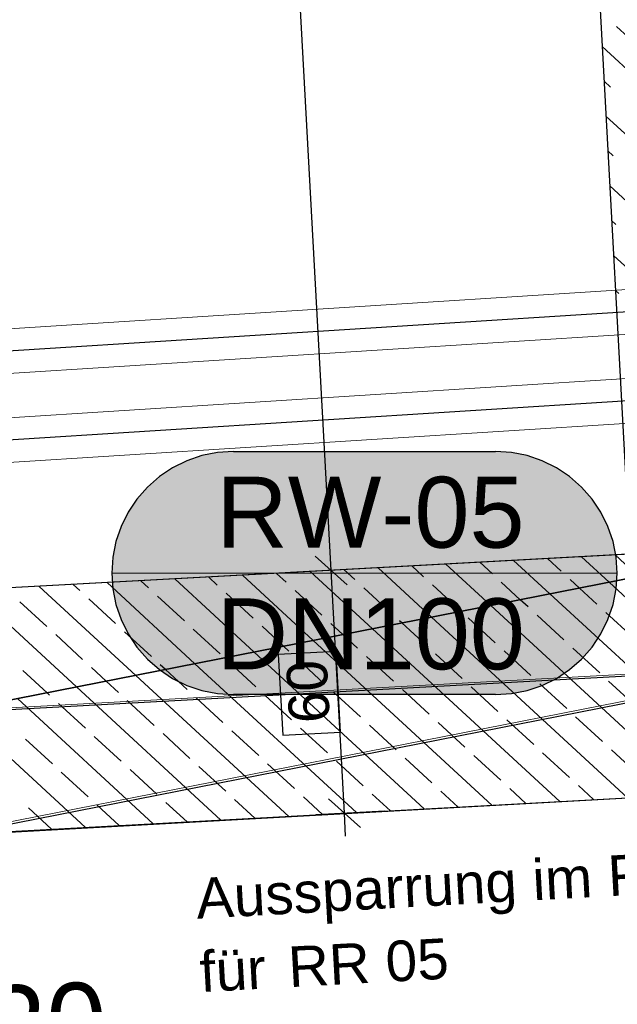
# Model space of a CAD drawing. Extents: x -779 to 790, y -208 to 633.
# Tile 102 of 232: x 125 to 155, y -78 to -30. Entities that reach past the tile are written whole.
import ezdxf
from ezdxf.lldxf.tags import DXFTag

# ---------------------------------------------------------------- set-up
doc = ezdxf.new("R2010")
doc.units = 0
doc.layers.get('0').update_dxf_attribs({"lineweight": 25})
for name, color, linetype, lineweight, true_color in [('01 Allgemein Bemaßung', 7, 'Continuous', 25, 0x848484), ('01AFU Allgemein Bemaßung-A07F5V4RWF', 7, 'Continuous', 25, 0x848484), ('02 Raster Gebäude-A07F5V4QWF', 7, 'Continuous', 25, 0x848484), ('20 Bodenplatte-A07F5V4PWF', 7, 'Continuous', 25, 0x848484), ('20 Fundament-A07F5V4OWF', 7, 'Continuous', 25, 0x848484), ('60 Höhen Außen (Bestand - bleibt)', 9, 'Continuous', 18, 0x808080), ('ELT Leerrohre', 1, 'Continuous', 35, 0xff0000), ('S_Mass', 150, 'Continuous', 25, 0x007fff)]:
    doc.layers.add(name, color=color, linetype=linetype, lineweight=lineweight, true_color=true_color)
doc.layers.add('02 Raster Gebäude-A07F5V53WF', color=7, linetype='Continuous', lineweight=13)
doc.styles.get("Standard").update_dxf_attribs({"font": 'arial.ttf'})
tags = doc.linetypes.add('Raster-A07F5V4TWF', pattern=[0.2, 0.1, -0.05, 0, -0.05]).pattern_tags.tags
tags[10:11] = [DXFTag(74, 4), DXFTag(75, 0), DXFTag(340, '0'), DXFTag(46, 1.0), DXFTag(50, 0.0), DXFTag(44, 0.0), DXFTag(45, 0.0)]
tags[8:9] = [DXFTag(74, 4), DXFTag(75, 0), DXFTag(340, '0'), DXFTag(46, 1.0), DXFTag(50, 0.0), DXFTag(44, 0.0), DXFTag(45, 0.0)]
tags[6:7] = [DXFTag(74, 4), DXFTag(75, 0), DXFTag(340, '0'), DXFTag(46, 1.0), DXFTag(50, 0.0), DXFTag(44, 0.0), DXFTag(45, 0.0)]
tags[4:5] = [DXFTag(74, 4), DXFTag(75, 0), DXFTag(340, '0'), DXFTag(46, 1.0), DXFTag(50, 0.0), DXFTag(44, 0.0), DXFTag(45, 0.0)]
tags = doc.linetypes.add('Raster-A07F5V57WF', pattern=[0.2, 0.1, -0.05, 0, -0.05]).pattern_tags.tags
tags[10:11] = [DXFTag(74, 4), DXFTag(75, 0), DXFTag(340, '0'), DXFTag(46, 1.0), DXFTag(50, 0.0), DXFTag(44, 0.0), DXFTag(45, 0.0)]
tags[8:9] = [DXFTag(74, 4), DXFTag(75, 0), DXFTag(340, '0'), DXFTag(46, 1.0), DXFTag(50, 0.0), DXFTag(44, 0.0), DXFTag(45, 0.0)]
tags[6:7] = [DXFTag(74, 4), DXFTag(75, 0), DXFTag(340, '0'), DXFTag(46, 1.0), DXFTag(50, 0.0), DXFTag(44, 0.0), DXFTag(45, 0.0)]
tags[4:5] = [DXFTag(74, 4), DXFTag(75, 0), DXFTag(340, '0'), DXFTag(46, 1.0), DXFTag(50, 0.0), DXFTag(44, 0.0), DXFTag(45, 0.0)]
tags = doc.linetypes.add('STRICHPUNKT2', pattern=[12.7, 6.35, -3.175, 0, -3.175]).pattern_tags.tags
tags[10:11] = [DXFTag(74, 4), DXFTag(75, 0), DXFTag(340, '0'), DXFTag(46, 0.0), DXFTag(50, 0.0), DXFTag(44, 0.0), DXFTag(45, 0.0)]
tags[8:9] = [DXFTag(74, 4), DXFTag(75, 0), DXFTag(340, '0'), DXFTag(46, 0.0), DXFTag(50, 0.0), DXFTag(44, 0.0), DXFTag(45, 0.0)]
tags[6:7] = [DXFTag(74, 4), DXFTag(75, 0), DXFTag(340, '0'), DXFTag(46, 0.0), DXFTag(50, 0.0), DXFTag(44, 0.0), DXFTag(45, 0.0)]
tags[4:5] = [DXFTag(74, 4), DXFTag(75, 0), DXFTag(340, '0'), DXFTag(46, 0.0), DXFTag(50, 0.0), DXFTag(44, 0.0), DXFTag(45, 0.0)]
tags = doc.linetypes.add('Wipeout_Contour-A07F5V4SWF', pattern=[1, 0, -1]).pattern_tags.tags
tags[6:7] = [DXFTag(74, 4), DXFTag(75, 0), DXFTag(340, '0'), DXFTag(46, 1.0), DXFTag(50, 0.0), DXFTag(44, 0.0), DXFTag(45, 0.0)]
tags[4:5] = [DXFTag(74, 4), DXFTag(75, 0), DXFTag(340, '0'), DXFTag(46, 1.0), DXFTag(50, 0.0), DXFTag(44, 0.0), DXFTag(45, 0.0)]

# ---------------------------------------------------------------- blocks, each defined once
blk = doc.blocks.new('Referenz-A07F5V4VWF', base_point=(-401.415, -176.34))
at = {"color": 0, "linetype": 'ByBlock', "lineweight": -2, "ltscale": 12.5}
for p, q in [((144.554, 142.36), (155.401, -55.879)), ((163.756, -55.421), (6.2, -64.044)), ((79.163, -72.071), (163.756, -55.421)), ((163.756, -55.421), (79.163, -72.071)), ((6.861, -76.114), (165.252, -67.359)), ((79.163, -72.071), (158.051, -67.753))]:
    blk.add_line(p, q, dxfattribs=at)
at = {"layer": '01AFU Allgemein Bemaßung-A07F5V4RWF', "color": 0, "lineweight": -2}
for p, q in [((140.663, -56.686), (130.778, 123.973)), ((139.873, -55.978), (141.453, -57.394)), ((142.067, -56.609), (138.666, -56.795)), ((141.319, -68.669), (140.663, -56.686)), ((140.529, -67.961), (142.109, -69.377)), ((143.316, -68.559), (139.914, -68.745)), ((141.38, -69.792), (141.319, -68.669))]:
    blk.add_line(p, q, dxfattribs=at)
at = {"layer": '01AFU Allgemein Bemaßung-A07F5V4RWF', "color": 0, "linetype": 'Wipeout_Contour-A07F5V4SWF', "lineweight": -2, "ltscale": 1.625}
for p, q in [((140.91, -60.685), (138.057, -60.841)), ((141.128, -64.666), (140.91, -60.685)), ((138.057, -60.841), (138.275, -64.822)), ((138.275, -64.822), (141.128, -64.666))]:
    blk.add_line(p, q, dxfattribs=at)
at = {"layer": '02 Raster Gebäude-A07F5V4QWF', "color": 0, "linetype": 'Raster-A07F5V4TWF', "lineweight": -2, "ltscale": 187.5}
for p, q in [((7.744, -92.243), (440.093, -7.15)), ((435.203, -46.58), (6.528, -70.036))]:
    blk.add_line(p, q, dxfattribs=at)
at = {"layer": '20 Bodenplatte-A07F5V4PWF', "color": 0, "lineweight": -2}
blk.add_line((6.861, -76.114), (165.252, -67.359), dxfattribs=at)
at = {"layer": '20 Fundament-A07F5V4OWF', "color": 0, "lineweight": -2}
for p, q in [((145.516, 124.78), (155.401, -55.879)), ((156.066, -31.078), (154.743, -29.858)), ((164.579, -40.561), (154.031, -30.834)), ((154.439, -32.843), (154.125, -32.553)), ((164.767, -43.999), (154.219, -34.272)), ((154.576, -36.235), (154.313, -35.992)), ((164.955, -47.438), (154.407, -37.711)), ((154.714, -39.626), (154.501, -39.43)), ((165.144, -50.877), (154.595, -41.15)), ((154.851, -43.018), (154.689, -42.869)), ((155.401, -55.879), (95.487, -59.158)), ((148.617, -56.86), (147.993, -56.284)), ((151.453, -57.843), (149.664, -56.193)), ((152.009, -56.723), (151.335, -56.101)), ((154.371, -57.268), (153.006, -56.01)), ((155.401, -56.585), (154.677, -55.918)), ((138.442, -57.272), (137.965, -56.833)), ((142.699, -59.566), (139.637, -56.741)), ((141.834, -57.135), (141.308, -56.65)), ((145.617, -58.991), (142.979, -56.558)), ((145.225, -56.997), (144.65, -56.467)), ((148.535, -58.417), (146.321, -56.376)), ((133.945, -61.289), (129.609, -57.29)), ((131.658, -57.547), (131.28, -57.199)), ((136.863, -60.714), (132.952, -57.107)), ((135.05, -57.41), (134.623, -57.016)), ((139.781, -60.14), (136.294, -56.924)), ((149.994, -58.13), (149.058, -57.267)), ((152.912, -57.556), (152.45, -57.129)), ((161.722, -64.046), (154.371, -57.268)), ((128.109, -62.437), (122.924, -57.656)), ((131.027, -61.863), (126.267, -57.473)), ((128.267, -57.685), (127.938, -57.382)), ((140.207, -58.899), (138.883, -57.679)), ((143.598, -58.762), (142.275, -57.542)), ((146.99, -58.625), (145.667, -57.404)), ((153.774, -58.35), (152.912, -57.556)), ((126.639, -59.449), (125.316, -58.229)), ((130.031, -59.312), (128.708, -58.091)), ((133.423, -59.174), (132.1, -57.954)), ((136.815, -59.037), (135.491, -57.817)), ((150.382, -58.487), (149.994, -58.13)), ((158.379, -64.229), (151.453, -57.843)), ((158.019, -67.162), (148.535, -58.417)), ((155.538, -59.977), (154.215, -58.757)), ((144.158, -59.278), (144.039, -59.169)), ((155.283, -67.905), (145.617, -58.991)), ((148.755, -60.252), (147.431, -59.031)), ((152.146, -60.114), (150.823, -58.894)), ((131.796, -60.939), (130.472, -59.719)), ((135.188, -60.801), (133.864, -59.581)), ((138.322, -60.427), (137.256, -59.444)), ((141.24, -59.853), (140.648, -59.306)), ((151.941, -68.087), (142.699, -59.566)), ((145.363, -60.389), (144.158, -59.278)), ((128.404, -61.076), (127.081, -59.856)), ((148.598, -68.27), (139.781, -60.14)), ((141.971, -60.527), (141.24, -59.853)), ((145.256, -68.453), (136.863, -60.714)), ((138.579, -60.664), (138.322, -60.427)), ((150.519, -61.879), (149.196, -60.659)), ((153.911, -61.742), (152.588, -60.521)), ((140.344, -62.291), (139.02, -61.071)), ((143.736, -62.154), (142.412, -60.933)), ((147.127, -62.016), (145.804, -60.796)), ((126.65, -62.724), (125.453, -61.621)), ((129.568, -62.15), (128.845, -61.483)), ((132.486, -61.576), (132.237, -61.346)), ((133.56, -62.566), (132.486, -61.576)), ((141.914, -68.636), (133.945, -61.289)), ((136.952, -62.429), (135.629, -61.208)), ((130.169, -62.703), (129.568, -62.15)), ((138.571, -68.819), (131.027, -61.863)), ((155.676, -63.369), (154.352, -62.148)), ((135.229, -69.002), (128.109, -62.437)), ((145.5, -63.781), (144.177, -62.561)), ((148.892, -63.644), (147.569, -62.423)), ((152.284, -63.506), (150.96, -62.286)), ((131.886, -69.185), (125.191, -63.011)), ((126.777, -62.841), (126.65, -62.724)), ((131.933, -64.331), (130.61, -63.11)), ((135.325, -64.193), (134.002, -62.973)), ((138.717, -64.056), (137.393, -62.835)), ((142.109, -63.918), (140.785, -62.698)), ((128.544, -69.368), (122.273, -63.586)), ((128.541, -64.468), (127.218, -63.248)), ((150.657, -65.271), (149.333, -64.05)), ((154.048, -65.133), (152.725, -63.913)), ((137.09, -65.82), (135.766, -64.6)), ((140.481, -65.683), (139.158, -64.463)), ((143.873, -65.546), (142.55, -64.325)), ((147.265, -65.408), (145.941, -64.188)), ((126.914, -66.233), (125.591, -65.012)), ((130.306, -66.095), (128.983, -64.875)), ((133.698, -65.958), (132.374, -64.737)), ((155.813, -66.761), (154.49, -65.54)), ((145.638, -67.173), (144.314, -65.952)), ((149.029, -67.035), (147.706, -65.815)), ((152.421, -66.898), (151.098, -65.678)), ((132.071, -67.722), (130.747, -66.502)), ((135.462, -67.585), (134.139, -66.365)), ((138.854, -67.448), (137.531, -66.227)), ((142.246, -67.31), (140.922, -66.09)), ((128.679, -67.86), (127.355, -66.639)), ((150.27, -68.179), (149.471, -67.442)), ((153.612, -67.996), (152.862, -67.305)), ((21.368, -75.234), (158.051, -67.753)), ((136.9, -68.911), (135.904, -67.992)), ((140.242, -68.728), (139.295, -67.854)), ((143.585, -68.545), (142.687, -67.717)), ((146.927, -68.362), (146.079, -67.58)), ((126.873, -69.459), (125.728, -68.404)), ((130.215, -69.277), (129.12, -68.267)), ((133.558, -69.094), (132.512, -68.129))]:
    blk.add_line(p, q, dxfattribs=at)
at = {"layer": '01 Allgemein Bemaßung', "color": 0, "linetype": 'ByBlock', "lineweight": -2, "ltscale": 0.21125, "char_height": 2.00026, "attachment_point": 1, "rotation": 3.132}
for s, insert in [('{\\fArial;Aussparrung im Fundament}', (133.943, -71.875)), ('{\\fArial;für}', (134.13, -75.492)), ('{\\fArial;RR 05}', (138.491, -75.253))]:
    blk.add_mtext(s, dxfattribs=dict(at, insert=insert))
at = {"layer": '01AFU Allgemein Bemaßung-A07F5V4RWF', "color": 0, "linetype": 'ByBlock', "lineweight": -2, "ltscale": 1.625, "insert": (138.608, -64.271), "char_height": 2.00026, "attachment_point": 1, "rotation": 93.132}
blk.add_mtext('{\\fArial;60}', dxfattribs=at)
blk = doc.blocks.new('Referenz-A07F5V59WF', base_point=(-759.499, -206.186))
at = {"layer": '02 Raster Gebäude-A07F5V53WF', "color": 0, "linetype": 'Raster-A07F5V57WF', "ltscale": 117.000008}
for p, q in [((-277.716, -148.324), (439.987, -7.059)), ((435.098, -46.482), (-278.836, -85.556))]:
    blk.add_line(p, q, dxfattribs=at)
at = {"layer": '60 Höhen Außen (Bestand - bleibt)', "color": 0, "linetype": 'Continuous', "ltscale": 162.000017, "insert": (113.021, -77.641), "char_height": 3.99976, "attachment_point": 1, "rotation": 2.3207}
blk.add_mtext('{\\fCentury Gothic;+46,20}', dxfattribs=at)

msp = doc.modelspace()

# ---------------------------------------------------------------- linework, layer by layer
at = {"layer": 'ELT Leerrohre', "color": 1, "lineweight": 13, "true_color": 0xff0000}
for p, q in [((155.261, -42.828), (59.454, -48.915)), ((59.594, -51.11), (155.4, -45.024)), ((155.252, -47.219), (59.445, -53.305)), ((59.585, -55.501), (155.392, -49.414))]:
    msp.add_line(p, q, dxfattribs=at)
at = {"layer": 'ELT Leerrohre', "color": 1, "linetype": 'STRICHPUNKT2', "lineweight": 25, "ltscale": 0.25, "true_color": 0xff0000}
for p, q in [((155.331, -43.926), (59.524, -50.012)), ((155.322, -48.316), (59.515, -54.403))]:
    msp.add_line(p, q, dxfattribs=at)
at = {"layer": 'S_Mass'}
for p, q in [((135.06, -50.868), (134.291, -51.021)), ((135.844, -50.816), (135.06, -50.868)), ((135.844, -50.816), (148.776, -50.816)), ((149.559, -50.868), (148.776, -50.816)), ((150.329, -51.021), (149.559, -50.868)), ((133.547, -51.273), (132.844, -51.62)), ((134.291, -51.021), (133.547, -51.273)), ((151.072, -51.273), (150.329, -51.021)), ((151.776, -51.62), (151.072, -51.273)), ((132.844, -51.62), (132.191, -52.056)), ((152.429, -52.056), (151.776, -51.62)), ((132.191, -52.056), (131.601, -52.574)), ((153.019, -52.574), (152.429, -52.056)), ((131.601, -52.574), (131.083, -53.164)), ((153.536, -53.164), (153.019, -52.574)), ((131.083, -53.164), (130.647, -53.816)), ((153.972, -53.816), (153.536, -53.164)), ((130.647, -53.816), (130.3, -54.52)), ((154.32, -54.52), (153.972, -53.816)), ((130.3, -54.52), (130.048, -55.264)), ((154.572, -55.264), (154.32, -54.52)), ((130.048, -55.264), (129.895, -56.033)), ((154.725, -56.033), (154.572, -55.264)), ((129.895, -56.033), (129.844, -56.816)), ((154.776, -56.816), (154.725, -56.033)), ((129.844, -56.816), (129.895, -57.6)), ((154.725, -57.6), (154.776, -56.816)), ((129.895, -57.6), (130.048, -58.369)), ((154.572, -58.369), (154.725, -57.6)), ((130.048, -58.369), (130.3, -59.113)), ((154.32, -59.113), (154.572, -58.369)), ((130.3, -59.113), (130.647, -59.816)), ((153.972, -59.816), (154.32, -59.113)), ((130.647, -59.816), (131.083, -60.469)), ((153.536, -60.469), (153.972, -59.816)), ((131.083, -60.469), (131.601, -61.059)), ((153.019, -61.059), (153.536, -60.469)), ((131.601, -61.059), (132.191, -61.577)), ((152.429, -61.577), (153.019, -61.059)), ((132.191, -61.577), (132.844, -62.013)), ((151.776, -62.013), (152.429, -61.577)), ((132.844, -62.013), (133.547, -62.36)), ((151.072, -62.36), (151.776, -62.013)), ((133.547, -62.36), (134.291, -62.612)), ((134.291, -62.612), (135.06, -62.765)), ((149.559, -62.765), (150.329, -62.612)), ((150.329, -62.612), (151.072, -62.36)), ((135.06, -62.765), (135.844, -62.816)), ((148.776, -62.816), (135.844, -62.816)), ((148.776, -62.816), (149.559, -62.765))]:
    msp.add_line(p, q, dxfattribs=at)
at = {"layer": 'S_Mass', "lineweight": 18}
msp.add_line((129.844, -56.816), (154.776, -56.816), dxfattribs=at)
at = {"layer": 'S_Mass', "color": 7, "true_color": 0xfefefe}
for points in [[(134.123, -51.069), (150.497, -51.069), (134.46, -50.978)], [(134.46, -50.978), (150.16, -50.978), (134.802, -50.908)], [(150.497, -51.069), (134.46, -50.978), (150.16, -50.978)], [(134.802, -50.908), (149.818, -50.908), (135.147, -50.857)], [(150.16, -50.978), (134.802, -50.908), (149.818, -50.908)], [(135.147, -50.857), (149.473, -50.857), (135.495, -50.827)], [(149.818, -50.908), (135.147, -50.857), (149.473, -50.857)], [(135.495, -50.827), (149.125, -50.827), (135.844, -50.816)], [(149.473, -50.857), (135.495, -50.827), (149.125, -50.827)], [(149.125, -50.827), (135.844, -50.816), (148.776, -50.816)], [(132.844, -51.62), (151.776, -51.62), (133.151, -51.455)], [(133.151, -51.455), (151.469, -51.455), (133.467, -51.307)], [(151.776, -51.62), (133.151, -51.455), (151.469, -51.455)], [(133.467, -51.307), (151.153, -51.307), (133.791, -51.178)], [(151.469, -51.455), (133.467, -51.307), (151.153, -51.307)], [(133.791, -51.178), (150.828, -51.178), (134.123, -51.069)], [(151.153, -51.307), (133.791, -51.178), (150.828, -51.178)], [(150.828, -51.178), (134.123, -51.069), (150.497, -51.069)], [(132.261, -52.004), (152.359, -52.004), (132.547, -51.804)], [(132.547, -51.804), (152.073, -51.804), (132.844, -51.62)], [(152.359, -52.004), (132.547, -51.804), (152.073, -51.804)], [(152.073, -51.804), (132.844, -51.62), (151.776, -51.62)], [(131.479, -52.699), (153.14, -52.699), (131.726, -52.452)], [(131.726, -52.452), (152.894, -52.452), (131.987, -52.22)], [(153.14, -52.699), (131.726, -52.452), (152.894, -52.452)], [(131.987, -52.22), (152.633, -52.22), (132.261, -52.004)], [(152.894, -52.452), (131.987, -52.22), (152.633, -52.22)], [(152.633, -52.22), (132.261, -52.004), (152.359, -52.004)], [(131.247, -52.96), (153.372, -52.96), (131.479, -52.699)], [(153.372, -52.96), (131.479, -52.699), (153.14, -52.699)], [(130.831, -53.519), (153.789, -53.519), (131.031, -53.233)], [(131.031, -53.233), (153.589, -53.233), (131.247, -52.96)], [(153.789, -53.519), (131.031, -53.233), (153.589, -53.233)], [(153.589, -53.233), (131.247, -52.96), (153.372, -52.96)], [(131.247, -52.96), (153.372, -52.96), (131.247, -52.96)], [(153.372, -52.96), (131.247, -52.96), (153.372, -52.96)], [(130.482, -54.124), (154.138, -54.124), (130.647, -53.816)], [(130.647, -53.816), (153.972, -53.816), (130.831, -53.519)], [(154.138, -54.124), (130.647, -53.816), (153.972, -53.816)], [(130.647, -53.816), (153.972, -53.816), (130.647, -53.816)], [(153.972, -53.816), (130.647, -53.816), (153.972, -53.816)], [(153.972, -53.816), (130.831, -53.519), (153.789, -53.519)], [(130.334, -54.44), (154.286, -54.44), (130.482, -54.124)], [(154.286, -54.44), (130.482, -54.124), (154.138, -54.124)], [(130.482, -54.124), (154.138, -54.124), (130.482, -54.124)], [(154.138, -54.124), (130.482, -54.124), (154.138, -54.124)], [(130.096, -55.096), (154.524, -55.096), (130.205, -54.764)], [(130.205, -54.764), (154.414, -54.764), (130.334, -54.44)], [(154.524, -55.096), (130.205, -54.764), (154.414, -54.764)], [(130.205, -54.764), (154.414, -54.764), (130.205, -54.764)], [(154.414, -54.764), (130.205, -54.764), (154.414, -54.764)], [(154.414, -54.764), (130.334, -54.44), (154.286, -54.44)], [(130.005, -55.433), (154.614, -55.433), (130.096, -55.096)], [(154.614, -55.433), (130.096, -55.096), (154.524, -55.096)], [(129.884, -56.12), (154.736, -56.12), (129.935, -55.775)], [(129.935, -55.775), (154.685, -55.775), (130.005, -55.433)], [(154.736, -56.12), (129.935, -55.775), (154.685, -55.775)], [(129.935, -55.775), (154.685, -55.775), (129.935, -55.775)], [(154.685, -55.775), (129.935, -55.775), (154.685, -55.775)], [(154.685, -55.775), (130.005, -55.433), (154.614, -55.433)], [(130.005, -55.433), (154.614, -55.433), (130.005, -55.433)], [(154.614, -55.433), (130.005, -55.433), (154.614, -55.433)], [(129.854, -56.468), (154.766, -56.468), (129.884, -56.12)], [(154.766, -56.468), (129.884, -56.12), (154.736, -56.12)], [(129.884, -56.12), (154.736, -56.12), (129.884, -56.12)], [(154.736, -56.12), (129.884, -56.12), (154.736, -56.12)], [(129.844, -56.816), (154.776, -56.816), (129.854, -56.468)], [(129.854, -57.165), (154.766, -57.165), (129.844, -56.816)], [(154.766, -57.165), (129.844, -56.816), (154.776, -56.816)], [(154.776, -56.816), (129.854, -56.468), (154.766, -56.468)], [(129.854, -56.468), (154.766, -56.468), (129.854, -56.468)], [(154.766, -56.468), (129.854, -56.468), (154.766, -56.468)], [(129.884, -57.513), (154.736, -57.513), (129.854, -57.165)], [(154.736, -57.513), (129.854, -57.165), (154.766, -57.165)], [(129.854, -57.165), (154.766, -57.165), (129.854, -57.165)], [(154.766, -57.165), (129.854, -57.165), (154.766, -57.165)], [(129.935, -57.858), (154.685, -57.858), (129.884, -57.513)], [(154.685, -57.858), (129.884, -57.513), (154.736, -57.513)], [(129.884, -57.513), (154.736, -57.513), (129.884, -57.513)], [(154.736, -57.513), (129.884, -57.513), (154.736, -57.513)], [(130.005, -58.2), (154.614, -58.2), (129.935, -57.858)], [(154.614, -58.2), (129.935, -57.858), (154.685, -57.858)], [(129.935, -57.858), (154.685, -57.858), (129.935, -57.858)], [(154.685, -57.858), (129.935, -57.858), (154.685, -57.858)], [(130.096, -58.537), (154.524, -58.537), (130.005, -58.2)], [(154.524, -58.537), (130.005, -58.2), (154.614, -58.2)], [(130.005, -58.2), (154.614, -58.2), (130.005, -58.2)], [(154.614, -58.2), (130.005, -58.2), (154.614, -58.2)], [(130.205, -58.869), (154.414, -58.869), (130.096, -58.537)], [(154.414, -58.869), (130.096, -58.537), (154.524, -58.537)], [(130.096, -58.537), (154.524, -58.537), (130.096, -58.537)], [(154.524, -58.537), (130.096, -58.537), (154.524, -58.537)], [(130.334, -59.193), (154.286, -59.193), (130.205, -58.869)], [(154.286, -59.193), (130.205, -58.869), (154.414, -58.869)], [(130.482, -59.509), (154.138, -59.509), (130.334, -59.193)], [(154.138, -59.509), (130.334, -59.193), (154.286, -59.193)], [(130.334, -59.193), (154.286, -59.193), (130.334, -59.193)], [(154.286, -59.193), (130.334, -59.193), (154.286, -59.193)], [(130.647, -59.816), (153.972, -59.816), (130.482, -59.509)], [(153.972, -59.816), (130.482, -59.509), (154.138, -59.509)], [(130.831, -60.114), (153.789, -60.114), (130.647, -59.816)], [(153.789, -60.114), (130.647, -59.816), (153.972, -59.816)], [(131.031, -60.399), (153.589, -60.399), (130.831, -60.114)], [(153.589, -60.399), (130.831, -60.114), (153.789, -60.114)], [(130.831, -60.114), (153.789, -60.114), (130.831, -60.114)], [(153.789, -60.114), (130.831, -60.114), (153.789, -60.114)], [(131.247, -60.673), (153.372, -60.673), (131.031, -60.399)], [(153.372, -60.673), (131.031, -60.399), (153.589, -60.399)], [(131.031, -60.399), (153.589, -60.399), (131.031, -60.399)], [(153.589, -60.399), (131.031, -60.399), (153.589, -60.399)], [(131.479, -60.934), (153.14, -60.934), (131.247, -60.673)], [(153.14, -60.934), (131.247, -60.673), (153.372, -60.673)], [(131.247, -60.673), (153.372, -60.673), (131.247, -60.673)], [(153.372, -60.673), (131.247, -60.673), (153.372, -60.673)], [(131.726, -61.181), (152.894, -61.181), (131.479, -60.934)], [(152.894, -61.181), (131.479, -60.934), (153.14, -60.934)], [(131.987, -61.413), (152.633, -61.413), (131.726, -61.181)], [(152.633, -61.413), (131.726, -61.181), (152.894, -61.181)], [(132.261, -61.629), (152.359, -61.629), (131.987, -61.413)], [(152.359, -61.629), (131.987, -61.413), (152.633, -61.413)], [(131.987, -61.413), (152.633, -61.413), (131.987, -61.413)], [(152.633, -61.413), (131.987, -61.413), (152.633, -61.413)], [(132.547, -61.829), (152.073, -61.829), (132.261, -61.629)], [(152.073, -61.829), (132.261, -61.629), (152.359, -61.629)], [(132.844, -62.013), (151.776, -62.013), (132.547, -61.829)], [(151.776, -62.013), (132.547, -61.829), (152.073, -61.829)], [(133.151, -62.178), (151.469, -62.178), (132.844, -62.013)], [(151.469, -62.178), (132.844, -62.013), (151.776, -62.013)], [(133.467, -62.326), (151.153, -62.326), (133.151, -62.178)], [(151.153, -62.326), (133.151, -62.178), (151.469, -62.178)], [(133.791, -62.455), (150.828, -62.455), (133.467, -62.326)], [(150.828, -62.455), (133.467, -62.326), (151.153, -62.326)], [(134.123, -62.564), (150.497, -62.564), (133.791, -62.455)], [(150.497, -62.564), (133.791, -62.455), (150.828, -62.455)], [(134.46, -62.655), (150.16, -62.655), (134.123, -62.564)], [(150.16, -62.655), (134.123, -62.564), (150.497, -62.564)], [(134.802, -62.725), (149.818, -62.725), (134.46, -62.655)], [(149.818, -62.725), (134.46, -62.655), (150.16, -62.655)], [(135.147, -62.776), (149.473, -62.776), (134.802, -62.725)], [(149.473, -62.776), (134.802, -62.725), (149.818, -62.725)], [(135.495, -62.806), (149.125, -62.806), (135.147, -62.776)], [(149.125, -62.806), (135.147, -62.776), (149.473, -62.776)], [(135.844, -62.816), (148.776, -62.816), (135.495, -62.806)], [(148.776, -62.816), (135.495, -62.806), (149.125, -62.806)]]:
    msp.add_solid(points, dxfattribs=at)

# ---------------------------------------------------------------- block references
at = {"color": 8, "lineweight": 25, "ltscale": 1250, "true_color": 0x808080}
msp.add_blockref('Referenz-A07F5V59WF', (-759.499, -206.186), dxfattribs=at)
at = {"color": 8, "lineweight": 25, "ltscale": 12.5, "true_color": 0x808080}
msp.add_blockref('Referenz-A07F5V4VWF', (-401.415, -176.34), dxfattribs=at)

# ---------------------------------------------------------------- texts
at = {"layer": 'S_Mass', "char_height": 3.5, "attachment_point": 1}
for s, insert in [('{\\fArial;RW-05}', (134.996, -52.066)), ('{\\fArial;DN100}', (135.006, -58.066))]:
    msp.add_mtext(s, dxfattribs=dict(at, insert=insert))

doc.saveas('drawing.dxf')
